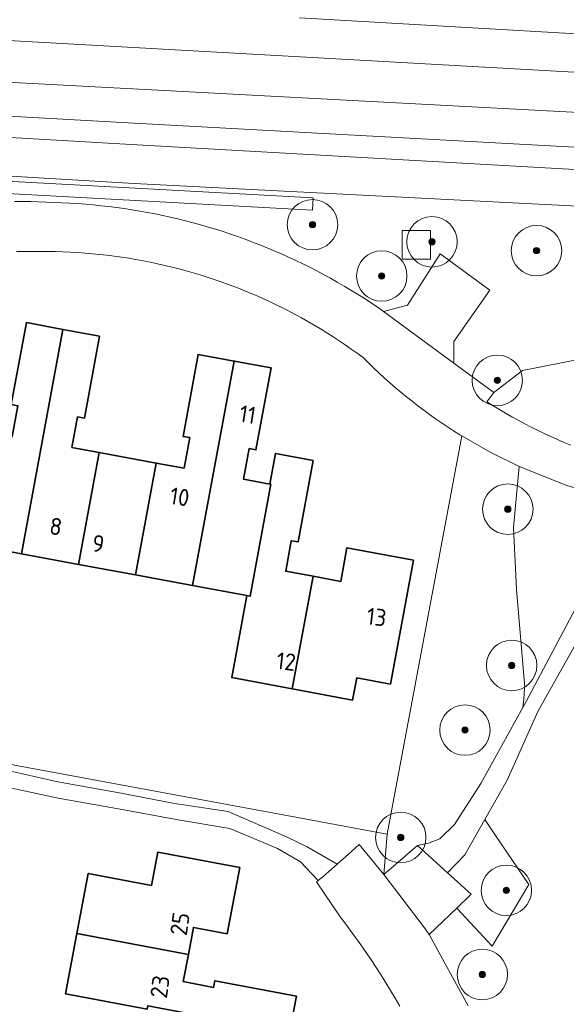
# Model space of a CAD drawing. Extents: x 154222 to 160093, y 456746 to 462495.
# Tile 190 of 254: x 158780 to 158823, y 460852 to 460930. Entities that reach past the tile are written whole.
import ezdxf
from ezdxf.enums import TextEntityAlignment as Align

# ---------------------------------------------------------------- set-up
doc = ezdxf.new("R2010")
doc.units = 0
doc.header["$LTSCALE"] = 0.75
doc.layers.get('0').update_dxf_attribs({"linetype": 'CONTINUOUS'})
for name, color, linetype, lineweight in [('B-XX-GR-BEPLANTING_CULTUUR_BODEMBEDEKKER-GV', 252, 'CONTINUOUS', 18), ('B-XX-GR-BEPLANTING_CULTUUR_BOSPLANTSOEN-GV', 252, 'CONTINUOUS', 18), ('B-XX-GR-BOOM-S', 252, 'CONTINUOUS', 25), ('B-XX-GR-HAAG-GV', 252, 'CONTINUOUS', 13), ('B-XX-OG-BEBOUWING-GV', 6, 'CONTINUOUS', 35), ('B-XX-OG-BEBOUWING-T18', 1, 'CONTINUOUS', 18), ('B-XX-OG-TERREIN_CULTUURSCHEIDING-GV', 252, 'CONTINUOUS', 18), ('B-XX-OG-TERREIN_ERF-GV', 252, 'CONTINUOUS', 18), ('B-XX-RI-GWA_RIOOLPUT-S', 252, 'CONTINUOUS', 25), ('B-XX-VH-VERHARDING_ASFALT-GV', 252, 'CONTINUOUS', 18), ('B-XX-VH-VERHARDING_BETONSTRAATSTEEN-GV', 252, 'CONTINUOUS', 18), ('B-XX-VH-VERHARDING_HALFVERHARDING-GV', 252, 'CONTINUOUS', 18), ('B-XX-VH-VERHARDING_STRAATBAKSTEEN-GV', 252, 'CONTINUOUS', 18), ('B-XX-VH-VERHARDING_TEGEL-GV', 252, 'CONTINUOUS', 18)]:
    doc.layers.add(name, color=color, linetype=linetype, lineweight=lineweight)
doc.styles.add('NLCS-ISO-M-T18', font='NLCS-ISO.ttf', dxfattribs={"height": 1.8})

# ---------------------------------------------------------------- blocks, each defined once
blk = doc.blocks.new('SRI-PUT_INSPECTIEPUT_RIOOLPUT-SO')
at = {"color": 0, "linetype": 'ByBlock', "lineweight": 18}
blk.add_lwpolyline([(-1.125, -1.125), (1.125, -1.125), (1.125, 1.125), (-1.125, 1.125)], close=True, dxfattribs=at)
blk = doc.blocks.new('SGR-BOOM_01-SO')
at = {"linetype": 'ByBlock', "lineweight": 18}
h = blk.add_hatch(color=0, dxfattribs=at)
h.dxf.hatch_style = 1
edge = h.paths.add_edge_path()
edge.add_arc((0, 0), 0.25, 0, 360)
at = {"color": 0, "linetype": 'ByBlock', "lineweight": 18}
for radius in [2, 0.25]:
    blk.add_circle((0, 0), radius, dxfattribs=at)

msp = doc.modelspace()

# ---------------------------------------------------------------- linework, layer by layer
at = {"layer": 'B-XX-GR-BEPLANTING_CULTUUR_BODEMBEDEKKER-GV'}
msp.add_lwpolyline([(158761.508, 460918.013), (158761.332, 460918.027), (158761.168, 460917.036), (158803.305, 460914.722), (158803.368, 460915.708), (158762.035, 460917.969), (158761.859, 460917.984), (158761.684, 460917.999)], close=True, dxfattribs=at)
at = {"layer": 'B-XX-GR-BEPLANTING_CULTUUR_BOSPLANTSOEN-GV'}
for points in [[(158761.168, 460917.036), (158761.332, 460918.027), (158761.508, 460918.013), (158761.684, 460917.999), (158761.859, 460917.984), (158762.035, 460917.969), (158803.368, 460915.708), (158803.305, 460914.722)], [(158817.383, 460895.554), (158815.137, 460896.84), (158809.223, 460865.277), (158808.962, 460862.089), (158811.619, 460864.376), (158812.51, 460864.557), (158813.404, 460864.916), (158814.567, 460866.036), (158816.666, 460869.307), (158819.976, 460875.329), (158820.003, 460875.531), (158820.052, 460875.972), (158820.094, 460876.414), (158820.128, 460876.857), (158820.142, 460876.91), (158819.483, 460884.679), (158819.251, 460889.592), (158819.704, 460894.409)], [(158775.361, 460871.55), (158775.323, 460870.836), (158775.308, 460870.558), (158776.48, 460870.628), (158776.756, 460870.645), (158778.92, 460870.391), (158783.105, 460869.443), (158788.135, 460868.535), (158792.377, 460867.705), (158796.619, 460867.092), (158801.244, 460865.082), (158802.874, 460864.286), (158805.265, 460862.901), (158805.325, 460862.955), (158806.125, 460863.671), (158807.019, 460864.471), (158808.962, 460862.089), (158809.223, 460865.277), (158800.985, 460866.803)], [(158817.826, 460865.186), (158816.978, 460866.446), (158815.398, 460863.645), (158814.014, 460862.217), (158815.894, 460860.522), (158814.753, 460859.431), (158817.547, 460856.406), (158820.447, 460861.287)]]:
    msp.add_lwpolyline(points, close=True, dxfattribs=at)
for points in [[(158825.898, 460914.967), (158789.172, 460916.839), (158770.871, 460917.926)], [(158779.677, 460915.415), (158780.307, 460915.416), (158780.937, 460915.409), (158781.567, 460915.393), (158782.197, 460915.37), (158782.826, 460915.339), (158783.444, 460915.317), (158784.063, 460915.288), (158784.682, 460915.25), (158785.3, 460915.204), (158785.917, 460915.15), (158786.534, 460915.089), (158787.15, 460915.019), (158787.765, 460914.942), (158788.379, 460914.856), (158788.991, 460914.763), (158789.603, 460914.661), (158790.213, 460914.552), (158790.822, 460914.435), (158791.429, 460914.31), (158792.034, 460914.178), (158792.638, 460914.037), (158793.24, 460913.889), (158793.84, 460913.733), (158794.437, 460913.569), (158795.033, 460913.398), (158795.626, 460913.218), (158796.217, 460913.032), (158796.806, 460912.837), (158797.392, 460912.635), (158797.975, 460912.426), (158798.556, 460912.209), (158799.133, 460911.984), (158799.708, 460911.752), (158800.28, 460911.513), (158800.848, 460911.266), (158801.414, 460911.012), (158801.976, 460910.751), (158802.535, 460910.482), (158803.09, 460910.207), (158803.641, 460909.924), (158804.189, 460909.634), (158804.733, 460909.337), (158805.273, 460909.033), (158805.809, 460908.722), (158806.341, 460908.404), (158806.869, 460908.079), (158807.393, 460907.748), (158807.913, 460907.409), (158808.427, 460907.065), (158808.938, 460906.713), (158810.843, 460907.2), (158813.424, 460911.284), (158817.356, 460908.402), (158814.524, 460904.32), (158814.512, 460902.619), (158817.697, 460900.293), (158819.95, 460902.029), (158834.065, 460904.791)]]:
    msp.add_lwpolyline(points, dxfattribs=at)
at = {"layer": 'B-XX-GR-HAAG-GV'}
msp.add_lwpolyline([(158761.508, 460918.013), (158761.332, 460918.027), (158761.168, 460917.036), (158803.305, 460914.722), (158803.368, 460915.708), (158762.035, 460917.969), (158761.859, 460917.984), (158761.684, 460917.999)], close=True, dxfattribs=at)
at = {"layer": 'B-XX-OG-BEBOUWING-GV'}
for points in [[(158783.515, 460905.288), (158780.623, 460905.823), (158779.419, 460899.328), (158779.951, 460899.23), (158779.502, 460896.809), (158777.436, 460897.192), (158777.337, 460897.21), (158775.694, 460888.335), (158775.96, 460888.286), (158780.221, 460887.498)], [(158786.419, 460904.75), (158783.515, 460905.288), (158780.221, 460887.498), (158784.748, 460886.66), (158786.392, 460895.534), (158784.236, 460895.933), (158784.685, 460898.354), (158785.216, 460898.254)], [(158797.097, 460902.773), (158794.24, 460903.302), (158793.041, 460896.809), (158793.57, 460896.71), (158793.122, 460894.289), (158790.918, 460894.697), (158789.275, 460885.822), (158793.803, 460884.985)], [(158800.028, 460902.231), (158797.097, 460902.773), (158793.803, 460884.985), (158798.104, 460884.189), (158798.37, 460884.14), (158800.012, 460893.014), (158799.914, 460893.032), (158797.846, 460893.414), (158798.294, 460895.835), (158798.826, 460895.737)], [(158790.918, 460894.697), (158786.392, 460895.534), (158784.748, 460886.66), (158789.275, 460885.822)], [(158803.353, 460894.901), (158800.362, 460895.452), (158799.914, 460893.032), (158800.012, 460893.014), (158798.37, 460884.14), (158798.104, 460884.189), (158796.902, 460877.691), (158801.694, 460876.803), (158803.349, 460885.718), (158801.179, 460886.12), (158801.626, 460888.541), (158802.16, 460888.442)], [(158811.309, 460887.004), (158806.038, 460887.978), (158805.544, 460885.312), (158803.349, 460885.718), (158801.694, 460876.803), (158806.487, 460875.915), (158806.809, 460877.669), (158809.488, 460877.173)], [(158797.538, 460862.647), (158791.051, 460863.869), (158790.551, 460861.224), (158785.525, 460862.174), (158784.625, 460857.418), (158793.464, 460855.752), (158793.87, 460857.899), (158796.55, 460857.394)], [(158793.464, 460855.752), (158784.625, 460857.418), (158783.721, 460852.636), (158790.189, 460851.412), (158790.24, 460851.68), (158799.07, 460850.016), (158799.052, 460849.919), (158801.46, 460849.463), (158802.026, 460852.451), (158795.567, 460853.671), (158795.467, 460853.14), (158793.056, 460853.597)]]:
    msp.add_lwpolyline(points, close=True, dxfattribs=at)
at = {"layer": 'B-XX-OG-TERREIN_CULTUURSCHEIDING-GV'}
for points in [[(158725.817, 460931.153), (158837.741, 460924.9), (158837.759, 460925.173), (158837.939, 460927.925), (158802.286, 460929.969)], [(158837.202, 460919.016), (158789.63, 460921.612), (158736.68, 460924.573)], [(158770.172, 460921.01), (158789.416, 460919.91), (158827.865, 460917.746)], [(158834.065, 460904.791), (158819.95, 460902.029), (158817.697, 460900.293), (158817.142, 460899.547), (158817.63, 460899.24), (158818.122, 460898.941), (158818.619, 460898.648), (158819.119, 460898.362), (158819.624, 460898.083), (158820.132, 460897.811), (158820.644, 460897.546), (158821.159, 460897.288), (158821.679, 460897.038), (158822.201, 460896.795), (158822.727, 460896.558), (158823.256, 460896.33), (158823.788, 460896.108)], [(158840.75, 460848.789), (158832.705, 460853.588), (158834.226, 460857.298), (158834.852, 460861.862), (158836.952, 460864.113), (158839.266, 460866.44), (158841.636, 460867.19), (158841.284, 460870.218), (158840.042, 460880.442), (158838.342, 460891.921), (158828.692, 460891.505), (158828.462, 460889.49), (158828.016, 460887.467), (158827.366, 460885.991), (158821.197, 460875.06), (158818.73, 460869.552), (158816.978, 460866.446), (158817.826, 460865.186), (158820.447, 460861.287), (158817.547, 460856.406), (158814.753, 460859.431), (158812.557, 460857.333), (158815.659, 460851.682)]]:
    msp.add_lwpolyline(points, dxfattribs=at)
msp.add_lwpolyline([(158823.472, 460892.912), (158819.704, 460894.409), (158819.251, 460889.592), (158819.483, 460884.679), (158820.142, 460876.91), (158820.128, 460876.857), (158820.094, 460876.414), (158820.052, 460875.972), (158820.003, 460875.531), (158819.976, 460875.329), (158820.236, 460875.801), (158825.968, 460886.549), (158826.944, 460889.045), (158827.368, 460891.79)], close=True, dxfattribs=at)
at = {"layer": 'B-XX-OG-TERREIN_ERF-GV'}
for points in [[(158775.361, 460871.55), (158800.985, 460866.803), (158809.223, 460865.277), (158815.137, 460896.84), (158814.985, 460896.935), (158814.497, 460897.243), (158814.013, 460897.558), (158813.533, 460897.879), (158813.058, 460898.207), (158812.587, 460898.542), (158812.121, 460898.883), (158811.659, 460899.231), (158811.203, 460899.585), (158810.751, 460899.945), (158810.305, 460900.312), (158809.864, 460900.684), (158809.428, 460901.063), (158808.997, 460901.448), (158808.571, 460901.838), (158808.151, 460902.235), (158807.737, 460902.637), (158807.328, 460903.045), (158806.859, 460903.39), (158806.385, 460903.729), (158805.906, 460904.061), (158805.423, 460904.386), (158804.936, 460904.705), (158804.444, 460905.017), (158803.948, 460905.323), (158803.448, 460905.621), (158802.944, 460905.913), (158802.436, 460906.197), (158801.924, 460906.475), (158801.408, 460906.745), (158800.888, 460907.009), (158800.365, 460907.265), (158799.839, 460907.514), (158799.309, 460907.756), (158798.776, 460907.991), (158798.239, 460908.218), (158797.7, 460908.438), (158797.158, 460908.65), (158796.612, 460908.855), (158796.064, 460909.052), (158795.514, 460909.242), (158794.96, 460909.424), (158794.405, 460909.599), (158793.847, 460909.766), (158793.287, 460909.925), (158792.724, 460910.077), (158792.16, 460910.221), (158791.593, 460910.357), (158791.025, 460910.485), (158790.455, 460910.606), (158789.884, 460910.718), (158789.311, 460910.823), (158788.737, 460910.92), (158788.161, 460911.009), (158787.584, 460911.09), (158787.006, 460911.164), (158786.428, 460911.229), (158785.848, 460911.286), (158785.268, 460911.335), (158784.687, 460911.377), (158784.105, 460911.41), (158783.523, 460911.436), (158782.941, 460911.453), (158782.359, 460911.462), (158781.776, 460911.464), (158781.194, 460911.457), (158781.086, 460911.455), (158780.46, 460911.462), (158779.834, 460911.46)], [(158779.419, 460899.328), (158780.623, 460905.823), (158783.515, 460905.288), (158786.419, 460904.75), (158785.216, 460898.254), (158784.685, 460898.354), (158784.236, 460895.933), (158786.392, 460895.534), (158790.918, 460894.697), (158793.122, 460894.289), (158793.57, 460896.71), (158793.041, 460896.809), (158794.24, 460903.302), (158797.097, 460902.773), (158800.028, 460902.231), (158798.826, 460895.737), (158798.294, 460895.835), (158797.846, 460893.414), (158799.914, 460893.032), (158800.362, 460895.452), (158803.353, 460894.901), (158802.16, 460888.442), (158801.626, 460888.541), (158801.179, 460886.12), (158803.349, 460885.718), (158805.544, 460885.312), (158806.038, 460887.978), (158811.309, 460887.004), (158809.488, 460877.173), (158806.809, 460877.669), (158806.487, 460875.915), (158801.694, 460876.803), (158796.902, 460877.691), (158798.104, 460884.189), (158793.803, 460884.985), (158789.275, 460885.822), (158784.748, 460886.66), (158780.221, 460887.498), (158775.96, 460888.286)], [(158810.228, 460851.655), (158809.866, 460852.277), (158809.497, 460852.894), (158809.121, 460853.507), (158808.738, 460854.116), (158808.349, 460854.721), (158807.953, 460855.321), (158807.55, 460855.917), (158807.141, 460856.508), (158806.725, 460857.095), (158806.303, 460857.677), (158805.874, 460858.255), (158805.51, 460858.734), (158803.631, 460861.492), (158803.76, 460861.601), (158802.361, 460863.078), (158800.53, 460864.151), (158796.742, 460865.719), (158792.663, 460866.411), (158787.771, 460867.315), (158783.133, 460868.128), (158778.463, 460869.137)], [(158790.189, 460851.412), (158783.721, 460852.636), (158784.625, 460857.418), (158785.525, 460862.174), (158790.551, 460861.224), (158791.051, 460863.869), (158797.538, 460862.647), (158796.55, 460857.394), (158793.87, 460857.899), (158793.464, 460855.752), (158793.056, 460853.597), (158795.467, 460853.14), (158795.567, 460853.671), (158802.026, 460852.451), (158801.46, 460849.463)]]:
    msp.add_lwpolyline(points, dxfattribs=at)
at = {"layer": 'B-XX-VH-VERHARDING_ASFALT-GV'}
for points in [[(158837.741, 460924.9), (158725.817, 460931.153)], [(158802.286, 460929.969), (158837.939, 460927.925), (158844.21, 460927.535), (158849.697, 460927.408), (158854.537, 460927.52), (158860.363, 460927.932), (158863.224, 460928.266), (158867.017, 460928.319), (158868.519, 460928.307), (158875.636, 460927.976), (158875.966, 460930.855)], [(158682.446, 460929.997), (158889.651, 460919.025)], [(158725.126, 460925.137), (158734.663, 460924.677), (158735.553, 460924.626), (158735.675, 460924.628), (158735.927, 460924.626), (158736.178, 460924.617), (158736.429, 460924.599), (158736.68, 460924.573), (158789.63, 460921.612), (158837.202, 460919.016), (158837.39, 460919.005), (158849.273, 460918.325), (158870.533, 460917.055), (158877.486, 460916.64), (158877.539, 460916.638), (158881.087, 460916.399), (158881.147, 460916.398), (158881.207, 460916.39), (158889.458, 460915.865), (158889.651, 460919.025), (158682.446, 460929.997)], [(158827.865, 460917.746), (158789.416, 460919.91), (158770.172, 460921.01)], [(158770.871, 460917.926), (158789.172, 460916.839), (158825.898, 460914.967)]]:
    msp.add_lwpolyline(points, dxfattribs=at)
at = {"layer": 'B-XX-VH-VERHARDING_BETONSTRAATSTEEN-GV'}
for points in [[(158823.788, 460896.108), (158823.256, 460896.33), (158822.727, 460896.558), (158822.201, 460896.795), (158821.679, 460897.038), (158821.159, 460897.288), (158820.644, 460897.546), (158820.132, 460897.811), (158819.624, 460898.083), (158819.119, 460898.362), (158818.619, 460898.648), (158818.122, 460898.941), (158817.63, 460899.24), (158817.142, 460899.547), (158817.697, 460900.293), (158814.512, 460902.619), (158808.938, 460906.713), (158808.427, 460907.065), (158807.913, 460907.409), (158807.393, 460907.748), (158806.869, 460908.079), (158806.341, 460908.404), (158805.809, 460908.722), (158805.273, 460909.033), (158804.733, 460909.337), (158804.189, 460909.634), (158803.641, 460909.924), (158803.09, 460910.207), (158802.535, 460910.482), (158801.976, 460910.751), (158801.414, 460911.012), (158800.848, 460911.266), (158800.28, 460911.513), (158799.708, 460911.752), (158799.133, 460911.984), (158798.556, 460912.209), (158797.975, 460912.426), (158797.392, 460912.635), (158796.806, 460912.837), (158796.217, 460913.032), (158795.626, 460913.218), (158795.033, 460913.398), (158794.437, 460913.569), (158793.84, 460913.733), (158793.24, 460913.889), (158792.638, 460914.037), (158792.034, 460914.178), (158791.429, 460914.31), (158790.822, 460914.435), (158790.213, 460914.552), (158789.603, 460914.661), (158788.991, 460914.763), (158788.379, 460914.856), (158787.765, 460914.942), (158787.15, 460915.019), (158786.534, 460915.089), (158785.917, 460915.15), (158785.3, 460915.204), (158784.682, 460915.25), (158784.063, 460915.288), (158783.444, 460915.317), (158782.826, 460915.339), (158782.197, 460915.37), (158781.567, 460915.393), (158780.937, 460915.409), (158780.307, 460915.416), (158779.677, 460915.415)], [(158779.834, 460911.46), (158780.46, 460911.462), (158781.086, 460911.455), (158781.194, 460911.457), (158781.776, 460911.464), (158782.359, 460911.462), (158782.941, 460911.453), (158783.523, 460911.436), (158784.105, 460911.41), (158784.687, 460911.377), (158785.268, 460911.335), (158785.848, 460911.286), (158786.428, 460911.229), (158787.006, 460911.164), (158787.584, 460911.09), (158788.161, 460911.009), (158788.737, 460910.92), (158789.311, 460910.823), (158789.884, 460910.718), (158790.455, 460910.606), (158791.025, 460910.485), (158791.593, 460910.357), (158792.16, 460910.221), (158792.724, 460910.077), (158793.287, 460909.925), (158793.847, 460909.766), (158794.405, 460909.599), (158794.96, 460909.424), (158795.514, 460909.242), (158796.064, 460909.052), (158796.612, 460908.855), (158797.158, 460908.65), (158797.7, 460908.438), (158798.239, 460908.218), (158798.776, 460907.991), (158799.309, 460907.756), (158799.839, 460907.514), (158800.365, 460907.265), (158800.888, 460907.009), (158801.408, 460906.745), (158801.924, 460906.475), (158802.436, 460906.197), (158802.944, 460905.913), (158803.448, 460905.621), (158803.948, 460905.323), (158804.444, 460905.017), (158804.936, 460904.705), (158805.423, 460904.386), (158805.906, 460904.061), (158806.385, 460903.729), (158806.859, 460903.39), (158807.328, 460903.045), (158807.737, 460902.637), (158808.151, 460902.235), (158808.571, 460901.838), (158808.997, 460901.448), (158809.428, 460901.063), (158809.864, 460900.684), (158810.305, 460900.312), (158810.751, 460899.945), (158811.203, 460899.585), (158811.659, 460899.231), (158812.121, 460898.883), (158812.587, 460898.542), (158813.058, 460898.207), (158813.533, 460897.879), (158814.013, 460897.558), (158814.497, 460897.243), (158814.985, 460896.935), (158815.137, 460896.84), (158817.383, 460895.554), (158819.704, 460894.409), (158823.472, 460892.912)]]:
    msp.add_lwpolyline(points, dxfattribs=at)
msp.add_lwpolyline([(158817.356, 460908.402), (158813.424, 460911.284), (158810.843, 460907.2), (158808.938, 460906.713), (158814.512, 460902.619), (158814.524, 460904.32)], close=True, dxfattribs=at)
at = {"layer": 'B-XX-VH-VERHARDING_HALFVERHARDING-GV'}
msp.add_lwpolyline([(158828.692, 460891.505), (158827.368, 460891.79), (158826.944, 460889.045), (158825.968, 460886.549), (158820.236, 460875.801), (158819.976, 460875.329), (158816.666, 460869.307), (158814.567, 460866.036), (158813.404, 460864.916), (158812.51, 460864.557), (158811.619, 460864.376), (158814.014, 460862.217), (158815.398, 460863.645), (158816.978, 460866.446), (158818.73, 460869.552), (158821.197, 460875.06), (158827.366, 460885.991), (158828.016, 460887.467), (158828.462, 460889.49)], close=True, dxfattribs=at)
msp.add_lwpolyline([(158778.463, 460869.137), (158783.133, 460868.128), (158787.771, 460867.315), (158792.663, 460866.411), (158796.742, 460865.719), (158800.53, 460864.151), (158802.361, 460863.078), (158803.76, 460861.601), (158804.126, 460861.908), (158804.609, 460862.314), (158805.265, 460862.901), (158802.874, 460864.286), (158801.244, 460865.082), (158796.619, 460867.092), (158792.377, 460867.705), (158788.135, 460868.535), (158783.105, 460869.443), (158778.92, 460870.391)], dxfattribs=at)
at = {"layer": 'B-XX-VH-VERHARDING_STRAATBAKSTEEN-GV'}
msp.add_lwpolyline([(158815.659, 460851.682), (158812.557, 460857.333), (158812.2, 460857.851), (158808.962, 460862.089), (158807.019, 460864.471), (158806.125, 460863.671), (158805.325, 460862.955), (158805.265, 460862.901), (158804.609, 460862.314), (158804.126, 460861.908), (158803.76, 460861.601), (158803.631, 460861.492), (158805.51, 460858.734), (158805.874, 460858.255), (158806.303, 460857.677), (158806.725, 460857.095), (158807.141, 460856.508), (158807.55, 460855.917), (158807.953, 460855.321), (158808.349, 460854.721), (158808.738, 460854.116), (158809.121, 460853.507), (158809.497, 460852.894), (158809.866, 460852.277), (158810.228, 460851.655)], dxfattribs=at)
at = {"layer": 'B-XX-VH-VERHARDING_TEGEL-GV'}
msp.add_lwpolyline([(158814.014, 460862.217), (158811.619, 460864.376), (158808.962, 460862.089), (158812.2, 460857.851), (158812.557, 460857.333), (158814.753, 460859.431), (158815.894, 460860.522)], close=True, dxfattribs=at)

# ---------------------------------------------------------------- block references
at = {"layer": 'B-XX-GR-BOOM-S'}
for p in [(158803.306, 460913.579), (158812.781, 460912.226), (158821.071, 460911.529), (158808.798, 460909.514), (158817.957, 460901.245), (158818.793, 460891.037), (158819.098, 460878.652), (158815.394, 460873.531), (158810.305, 460865.022), (158818.682, 460860.828), (158816.777, 460854.161)]:
    msp.add_blockref('SGR-BOOM_01-SO', p, dxfattribs=at)
at = {"layer": 'B-XX-RI-GWA_RIOOLPUT-S'}
msp.add_blockref('SRI-PUT_INSPECTIEPUT_RIOOLPUT-SO', (158811.536, 460911.987), dxfattribs=at)

# ---------------------------------------------------------------- texts
at = {"layer": 'B-XX-OG-BEBOUWING-T18', "style": 'NLCS-ISO-M-T18'}
for s, rotation, p in [('11', 351.2, (158798.167, 460898.541)), ('10', 351.2, (158792.777, 460892.014)), ('8', 351.2, (158782.958, 460889.665)), ('9', 351.2, (158786.32, 460888.304)), ('13', 353.4, (158808.39, 460882.492)), ('12', 353.4, (158801.221, 460878.966)), ('25', 81.7, (158792.793, 460858.174)), ('23', 81.7, (158791.211, 460853.189))]:
    msp.add_text(s, height=1.35, rotation=rotation, dxfattribs=at).set_placement(p, align=Align.MIDDLE_CENTER)

doc.saveas('drawing.dxf')
